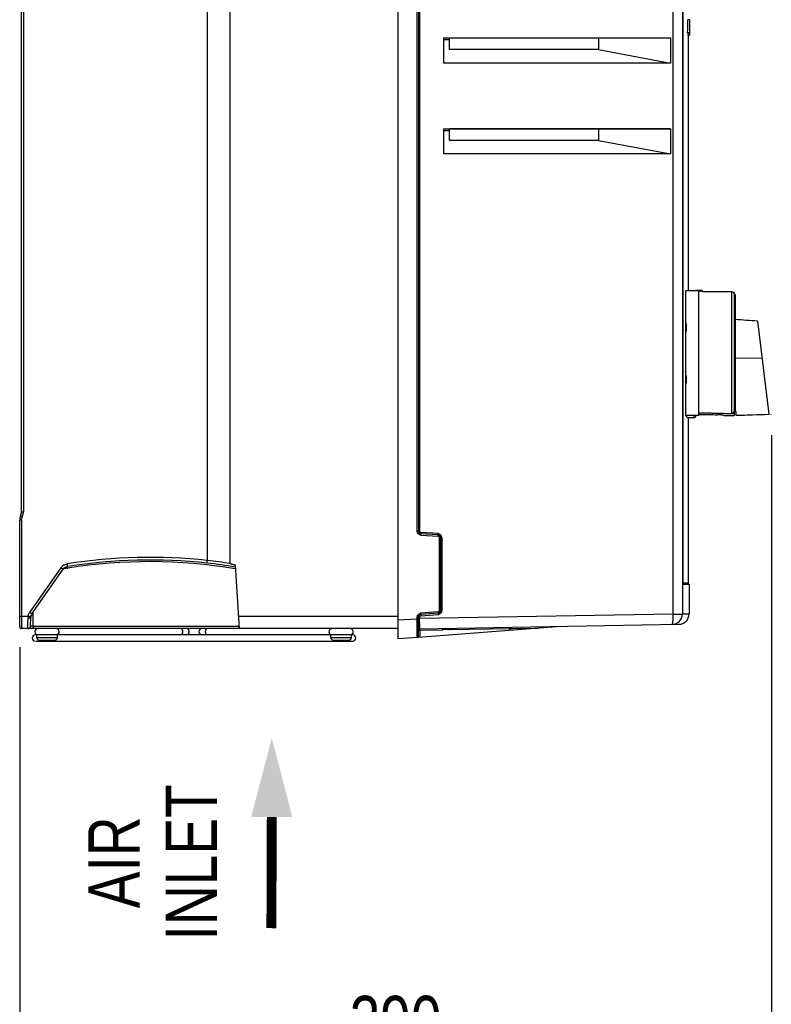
# Model space of a CAD drawing. Header units: inches. Extents: x 0 to 117, y 0 to 83.
# Tile 40 of 57: x 48 to 59, y 28 to 43. Entities that reach past the tile are written whole.
import ezdxf

# ---------------------------------------------------------------- set-up
doc = ezdxf.new("R2010")
doc.units = ezdxf.units.IN
doc.header["$LTSCALE"] = 6.431102
doc.header["$MEASUREMENT"] = 0
doc.layers.get('0').update_dxf_attribs({"linetype": 'CONTINUOUS'})
doc.styles.get("Standard").update_dxf_attribs({"font": 'txt', "width": 0.8})
doc.styles.add('TEXTSTYLE_6', font='txt', dxfattribs={"width": 0.8})
doc.dimstyles.new('DIMSTYLE_1', dxfattribs={"dimtxt": 0.78125, "dimasz": 0.7, "dimexe": 0.18, "dimexo": 0.0625, "dimgap": 0.09, "dimtad": 1, "dimdec": 0, "dimzin": 4, "dimdsep": 46, "dimtxsty": 'STANDARD', "dimblk": '_FILLED', "dimblk1": '_FILLED', "dimblk2": '_FILLED', "dimcen": 0.09, "dimadec": 0, "dimazin": 0, "dimtfac": 1, "dimtdec": 0, "dimtofl": 0, "dimtmove": 0, "dimatfit": 3, "dimldrblk": '_FILLED', "dimfxl": 1, "dimtolj": 1, "dimtzin": 4, "dimarcsym": 0})

# ---------------------------------------------------------------- blocks, each defined once
blk = doc.blocks.new('_FILLED')
at = {"color": 0, "linetype": 'BYBLOCK'}
blk.add_solid([(0, 0), (-1, 0.143), (-1, -0.143)], dxfattribs=at)
blk = doc.blocks.new('*D11')
at = {"color": 7, "linetype": 'CONTINUOUS'}
for p, q in [((59.019, 36.895), (59.019, 27.167)), ((47.615, 33.68), (47.615, 27.167)), ((47.615, 27.417), (53.317, 27.417)), ((59.019, 27.417), (53.317, 27.417))]:
    blk.add_line(p, q, dxfattribs=at)
at = {"color": 7, "linetype": 'CONTINUOUS', "xscale": 0.7, "yscale": 0.7, "zscale": 0.7, "rotation": 180}
blk.add_blockref('_FILLED', (47.615, 27.417), dxfattribs=at)
at = {"color": 7, "linetype": 'CONTINUOUS', "xscale": 0.7, "yscale": 0.7, "zscale": 0.7}
blk.add_blockref('_FILLED', (59.019, 27.417), dxfattribs=at)
at = {"color": 7, "linetype": 'CONTINUOUS', "insert": (53.317, 28.394), "char_height": 0.7812, "width": 1.875, "attachment_point": 2, "line_spacing_factor": 0.9}
blk.add_mtext('290', dxfattribs=at)
blk = doc.blocks.new('SYMBOL_0_BL1', base_point=(51.44, 30.861))
at = {"color": 7, "linetype": 'CONTINUOUS', "const_width": 0.15}
blk.add_lwpolyline([(51.44, 31.106), (51.434, 29.42)], dxfattribs=at)
at = {"color": 7, "linetype": 'CONTINUOUS'}
blk.add_solid([(51.752, 31.106), (51.44, 32.303), (51.127, 31.106)], dxfattribs=at)

msp = doc.modelspace()

# ---------------------------------------------------------------- linework, layer by layer
at = {"color": 7, "linetype": 'CONTINUOUS'}
for p, q in [((53.3502, 52.9531), (53.3502, 33.8138)), ((57.5313, 34.183), (57.5313, 52.2391)), ((57.6691, 52.239), (57.6691, 34.183)), ((53.6473, 35.44), (53.6473, 51.4042)), ((53.666, 51.4042), (53.666, 35.44)), ((53.6832, 51.4042), (53.6832, 35.44)), ((50.4615, 51.1191), (50.4615, 34.9946)), ((50.8074, 34.9486), (50.8074, 51.1839)), ((47.6423, 35.7342), (47.6423, 50.7744)), ((47.6711, 50.7744), (47.6711, 35.7342)), ((57.6789, 34.6637), (57.6789, 44.7179)), ((57.7821, 43.1937), (57.7508, 43.1937)), ((57.7821, 42.9968), (57.7821, 43.1937)), ((57.7821, 42.9968), (57.7491, 42.9968)), ((54.0433, 42.9193), (57.4883, 42.9193)), ((54.0433, 42.9193), (54.0433, 42.5375)), ((54.1384, 42.8885), (54.0433, 42.8885)), ((56.3949, 42.9172), (54.1384, 42.9172)), ((54.1384, 42.7421), (54.1384, 42.9172)), ((57.4883, 42.9193), (56.3949, 42.9172)), ((56.3949, 42.9172), (56.3949, 42.7421)), ((57.4883, 42.9193), (57.4883, 42.5375)), ((57.7821, 42.9934), (57.7554, 42.9934)), ((57.7821, 42.9581), (57.7559, 42.9581)), ((57.7593, 42.9581), (57.7593, 39.089)), ((57.7821, 42.9581), (57.7821, 42.9934)), ((56.3949, 42.7421), (54.1384, 42.7421)), ((56.3949, 42.7421), (57.4883, 42.5375)), ((57.4883, 42.5375), (54.0433, 42.5375)), ((54.0433, 41.5413), (57.4883, 41.5413)), ((54.0433, 41.5413), (54.0433, 41.1596)), ((54.1384, 41.5105), (54.0433, 41.5105)), ((56.3949, 41.5392), (54.1384, 41.5392)), ((54.1384, 41.3641), (54.1384, 41.5392)), ((57.4883, 41.5413), (56.3949, 41.5392)), ((56.3949, 41.5392), (56.3949, 41.3641)), ((57.4883, 41.5413), (57.4883, 41.1596)), ((56.3949, 41.3641), (54.1384, 41.3641)), ((56.3949, 41.3641), (57.4883, 41.1596)), ((57.4883, 41.1596), (54.0433, 41.1596)), ((57.6791, 39.6908), (57.6789, 39.6908)), ((57.921, 39.0819), (57.7187, 39.0819)), ((57.7187, 39.0819), (57.7187, 37.1921)), ((57.7592, 39.0898), (57.7587, 39.0825)), ((57.7592, 39.0897), (57.921, 39.0897)), ((57.9045, 39.0879), (57.8752, 39.0868)), ((57.9192, 39.0883), (57.9045, 39.0879)), ((57.921, 37.1921), (57.921, 39.0819)), ((57.9486, 39.0891), (57.9486, 39.0812)), ((57.9683, 39.0897), (57.9519, 39.0892)), ((57.9683, 39.0897), (57.9683, 39.0686)), ((58.4171, 39.0686), (57.9683, 39.0686)), ((58.4171, 37.224), (58.4171, 39.0686)), ((58.4435, 39.0582), (58.4532, 39.0582)), ((58.4532, 39.0582), (58.4532, 39.0447)), ((58.4565, 39.0425), (58.4565, 37.1921)), ((58.4683, 39.0267), (58.4565, 39.0267)), ((58.4683, 39.0267), (58.4683, 37.2532)), ((57.7187, 38.5897), (57.7281, 38.5897)), ((57.7281, 38.5897), (57.7281, 38.4716)), ((58.9846, 37.2128), (58.8114, 38.624)), ((57.7281, 38.4716), (57.7187, 38.4716)), ((58.4683, 38.0649), (58.8798, 38.0665)), ((57.7187, 37.8023), (57.7281, 37.8023)), ((57.7281, 37.8023), (57.7281, 37.6842)), ((57.7281, 37.6842), (57.7187, 37.6842)), ((57.921, 37.1921), (57.7187, 37.1921)), ((57.8423, 37.1921), (57.8423, 37.1606)), ((58.299, 37.1921), (58.4565, 37.1921)), ((58.484, 37.2472), (58.4565, 37.2472)), ((58.484, 37.2532), (58.4683, 37.2533)), ((58.484, 37.1921), (58.484, 37.2531)), ((58.985, 37.2096), (58.484, 37.1921)), ((59.0185, 37.2079), (59.0184, 37.2122)), ((57.8423, 37.1606), (57.7475, 37.1606)), ((57.7593, 37.1606), (57.7593, 34.6542)), ((47.6423, 35.7342), (47.6711, 35.7342)), ((47.6436, 35.6054), (47.6148, 35.6054)), ((47.6148, 33.9921), (47.6148, 35.6054)), ((47.6436, 35.6054), (47.6436, 34.1515)), ((53.6473, 35.44), (53.666, 35.44)), ((53.9629, 35.4021), (53.7015, 35.4204)), ((53.964, 35.3825), (53.7026, 35.4007)), ((53.7023, 35.3811), (53.9636, 35.3628)), ((53.982, 35.3432), (54.0178, 35.3432)), ((53.982, 34.2355), (53.982, 35.3432)), ((54.0006, 35.3432), (54.0006, 34.2355)), ((54.0178, 35.3432), (54.0178, 34.2355)), ((48.241, 34.8852), (47.7662, 34.207)), ((47.7994, 34.1845), (48.2742, 34.8626)), ((48.3248, 34.898), (48.325, 34.8981)), ((48.3285, 34.8764), (48.3434, 34.8788)), ((48.3378, 34.9012), (48.3394, 34.9035)), ((50.8831, 34.8699), (50.894, 34.8681)), ((50.8864, 34.8959), (50.8924, 34.8949)), ((50.9494, 33.9626), (50.8907, 34.9224)), ((57.6791, 34.6637), (57.6789, 34.6637)), ((57.6791, 34.6542), (57.7593, 34.6542)), ((57.6802, 34.6419), (57.7652, 34.6419)), ((57.6825, 34.6302), (57.6833, 34.6296)), ((57.7711, 34.6296), (57.6833, 34.6296)), ((57.7711, 34.6296), (57.7711, 34.1843)), ((47.8198, 34.0009), (47.8217, 34.2163)), ((53.9636, 34.2159), (53.7023, 34.1976)), ((53.964, 34.1962), (53.7026, 34.1779)), ((53.982, 34.2355), (54.0006, 34.2355)), ((47.6148, 34.1515), (47.7433, 34.1515)), ((47.7805, 34.0016), (47.7816, 34.1289)), ((50.9379, 34.1515), (53.3502, 34.1515)), ((53.6473, 34.1045), (53.3502, 34.089)), ((53.6832, 34.1387), (53.6473, 34.1387)), ((53.6473, 34.1045), (53.6473, 34.1387)), ((53.6473, 34.1045), (53.666, 34.1045)), ((53.6474, 34.0757), (53.6473, 34.1045)), ((53.6475, 34.0472), (53.6474, 34.0757)), ((53.6476, 33.9925), (53.6475, 34.0472)), ((53.666, 33.849), (53.666, 34.1387)), ((53.68, 34.1158), (53.6832, 34.1158)), ((57.5313, 34.183), (53.6832, 34.1158)), ((53.6832, 34.1387), (53.6832, 34.1158)), ((53.6832, 34.1045), (53.6832, 34.1158)), ((53.6832, 34.0833), (53.6832, 34.1045)), ((53.6832, 34.0674), (53.6832, 34.0833)), ((53.7015, 34.1583), (53.9629, 34.1766)), ((57.5313, 34.183), (57.6691, 34.183)), ((57.6691, 34.1843), (57.771, 34.1843)), ((53.3502, 33.9626), (47.6443, 33.9626)), ((47.8198, 34.0009), (50.9471, 34.0009)), ((47.8198, 34.0009), (47.8198, 33.9626)), ((53.6477, 33.9669), (53.6476, 33.9925)), ((53.666, 33.8303), (55.761, 33.9921)), ((53.6843, 33.939), (53.666, 33.939)), ((53.6843, 33.939), (54.0354, 33.9451)), ((53.6843, 33.939), (53.6843, 33.849)), ((53.6853, 33.9587), (57.6163, 34.0273)), ((54.0353, 33.9468), (54.036, 33.9665)), ((54.1268, 33.9484), (54.0353, 33.9468)), ((54.1269, 33.9467), (55.0505, 33.9629)), ((54.1629, 33.967), (54.1512, 33.9574)), ((55.0505, 33.9628), (55.1028, 33.9638)), ((55.0505, 33.9372), (55.0505, 33.9629)), ((55.1028, 33.9638), (55.4828, 33.9706)), ((52.668, 33.8676), (47.8632, 33.8676)), ((47.8632, 33.7726), (52.668, 33.7726)), ((47.8727, 33.8283), (47.8727, 33.8677)), ((47.8727, 33.8283), (48.1876, 33.8283)), ((47.912, 33.7889), (48.1483, 33.7889)), ((48.1876, 33.8283), (48.1876, 33.8677)), ((52.3333, 33.8283), (52.3333, 33.8677)), ((52.3333, 33.8283), (52.6482, 33.8283)), ((52.3727, 33.7889), (52.6089, 33.7889)), ((52.6482, 33.8283), (52.6482, 33.8677)), ((53.3502, 33.8138), (53.666, 33.8303)), ((53.666, 33.849), (53.6843, 33.849))]:
    msp.add_line(p, q, dxfattribs=at)
for points in [[(48.2728, 34.8605), (48.2743, 34.8626), (48.2775, 34.8668), (48.2809, 34.8707)], [(48.2809, 34.8707), (48.2845, 34.8744), (48.2882, 34.8778), (48.2919, 34.8809), (48.2957, 34.8838)], [(48.2957, 34.8838), (48.2996, 34.8865), (48.3035, 34.8889), (48.3073, 34.891), (48.3111, 34.8929), (48.3147, 34.8945), (48.3179, 34.8958), (48.3204, 34.8967), (48.3225, 34.8973), (48.3239, 34.8978), (48.3248, 34.898)], [(57.6793, 34.6524), (57.6792, 34.6551), (57.6791, 34.6579), (57.6791, 34.6608), (57.6791, 34.6637)], [(57.6811, 34.6368), (57.681, 34.637), (57.6809, 34.6376), (57.6807, 34.6386), (57.6805, 34.6399), (57.6803, 34.6414), (57.68, 34.6432), (57.6798, 34.6453), (57.6796, 34.6475), (57.6795, 34.6499), (57.6793, 34.6524)]]:
    msp.add_lwpolyline(points, dxfattribs=at)
for centre, radius, start, end in [((58.0097, 36.237), 2.8528, 91.22704, 91.81739), ((57.9321, 39.9047), 0.8236, 270.93525, 271.1484), ((57.929, 40.0359), 0.947, 271.18499, 271.38542), ((57.929, 40.0218), 0.9407, 271.1947, 271.3743), ((57.9289, 40.0275), 0.9465, 271.37272, 272.38647), ((58.4164, 39.0288), 0.0401, 23.27581, 28.91034), ((58.4171, 39.0425), 0.0394, 0, 23.57818), ((47.3243, -119.3286), 158.3697, 85.840507, 85.964947), ((57.8423, 37.1921), 0.0315, 270, 360), ((58.4162, 37.2634), 0.0402, 330.02086, 336.0639), ((58.4145, 37.2639), 0.042, 353.88229, 359.99337), ((47.4849, 35.7342), 0.1575, 335.85315, 360), ((47.4844, 35.7341), 0.1867, 335.84379, 343.90827), ((47.4835, 35.7343), 0.1877, 343.93421, 359.97309), ((47.7723, 35.6054), 0.1575, 155.85315, 180), ((47.7705, 35.6054), 0.1269, 177.30877, 180.02351), ((53.7058, 35.44), 0.0585, 180.02378, 187.43575), ((53.7053, 35.44), 0.0394, 180, 266), ((53.7064, 35.44), 0.059, 244.56207, 265.98011), ((53.7026, 35.44), 0.0194, 180.07769, 190.59429), ((53.9604, 35.352), 0.0501, 83.2852, 87.11258), ((53.9601, 35.3498), 0.0524, 79.29939, 83.28367), ((53.9612, 35.3432), 0.0394, 0, 85.999), ((53.9624, 35.3431), 0.0195, 0.097, 10.23041), ((49.5905, 27.085), 7.9574, 83.71613, 99.09812), ((49.592, 27.0613), 7.9414, 83.74071, 99.07522), ((49.5861, 27.1049), 7.8726, 80.51767, 99.08228), ((49.5859, 27.0954), 7.9082, 80.53465, 83.66918), ((49.5854, 27.1031), 7.94, 81.14677, 83.66575), ((49.7652, 37.0605), 2.6561, 234.98109, 235.29435), ((48.3535, 34.8039), 0.0986, 134.79708, 144.97377), ((48.3542, 34.806), 0.1381, 119.49127, 124.61471), ((49.5878, 27.0919), 7.8857, 99.18917, 99.57105), ((48.2216, 35.3872), 0.5003, 281.53279, 282.40309), ((48.3533, 34.8044), 0.0981, 99.0753, 104.19482), ((57.775, 34.6542), 0.0157, 180, 231.31797), ((57.7553, 34.6296), 0.0157, 0, 51.31766), ((47.8787, 34.1282), 0.1374, 144.98946, 147.79174), ((53.7064, 34.1387), 0.059, 94.02043, 101.38054), ((53.9623, 34.2353), 0.0195, 274.01734, 284.17796), ((53.9612, 34.2355), 0.0394, 274.0028, 360), ((47.9594, 34.122), 0.2181, 172.20628, 179.64367), ((47.88, 34.128), 0.0984, 145, 179.5), ((53.7053, 34.1387), 0.0394, 94.006, 180), ((61.4035, 34.0893), 7.7203, 180.16223, 180.27597), ((53.7029, 34.1389), 0.0195, 94.08863, 104.64778), ((53.9592, 34.2329), 0.0564, 273.77123, 277.42974), ((53.959, 34.2341), 0.0576, 277.42934, 281.29592), ((57.5116, 34.183), 0.1575, 271, 360), ((56.2875, 34.1616), 1.2441, 0.22714, 0.98402), ((57.6136, 34.1848), 0.1575, 270.99931, 0.00254), ((47.6443, 33.9921), 0.0295, 180.00011, 270), ((47.7411, 34.0019), 0.0394, 269.50002, 359.50023), ((47.8926, 33.9151), 0.0475, 90, 265.95867), ((48.1676, 33.9151), 0.0475, 283.06485, 85.48824), ((50.141, 33.9151), 0.0475, 270, 90), ((50.3799, 33.9151), 0.0475, 90, 270), ((52.3533, 33.9151), 0.0475, 103.53528, 256.93515), ((52.6283, 33.9151), 0.0475, 283.06485, 90), ((22.0639, 33.9107), 31.5839, 359.9809, 0.10193), ((40.0038, 33.9026), 13.6439, 359.84794, 359.98983), ((53.6856, 33.939), 0.0197, 91, 180), ((54.1262, 33.9878), 0.0394, 270.99998, 309.5794), ((47.853, 33.8201), 0.0475, 90, 270), ((47.912, 33.8283), 0.0394, 180, 269.97656), ((48.1609, 33.9115), 0.044, 237.12489, 243.69806), ((48.1482, 33.8283), 0.0394, 270.02344, 360), ((52.3727, 33.8283), 0.0394, 180, 270.00259), ((52.6089, 33.8283), 0.0394, 269.99741, 360), ((52.668, 33.8201), 0.0475, 270, 90), ((53.6463, 33.849), 0.0197, 273.01124, 359.97897)]:
    msp.add_arc(centre, radius, start, end, dxfattribs=at)
for centre, major_axis, ratio, start_param, end_param in [((46.7474, 45.2324), (0, 52.1178), 0.2112869, -1.6137036, -1.6099234), ((46.7474, 42.3528), (0, 24.4028), 0.4512528, -1.5459883, -1.5445427), ((46.7474, 37.1161), (11.0118, 0), 0.0874887, 0.0461847, 0.0789426), ((61.1565, 38.137), (10.8, 0), 0.0874887, 4.4081398, 4.4597087), ((60.0006, 38.137), (10.8, 0), 0.0874887, -1.7645551, -1.7382444), ((61.2015, 38.137), (10.8, 0), 0.0874887, -1.8790933, -1.8315533), ((21.8258, 37.9819), (50.9612, 0.1941), 0.0261071, -0.7680504, -0.7538036)]:
    msp.add_ellipse(centre, major_axis=major_axis, ratio=ratio, start_param=start_param, end_param=end_param, dxfattribs=at)
for points in [[(57.8752, 39.0868), (57.8557, 39.0858), (57.8362, 39.0839), (57.8167, 39.0826)], [(57.9455, 39.0812), (57.9384, 39.0811), (57.9312, 39.0808), (57.9241, 39.0812)], [(58.4353, 39.0641), (58.4298, 39.067), (58.4234, 39.0686), (58.4171, 39.0686)], [(58.4515, 39.0482), (58.4478, 39.0548), (58.442, 39.0606), (58.4353, 39.0641)], [(58.4171, 37.224), (58.4301, 37.2237), (58.4445, 37.232), (58.451, 37.2433)], [(58.4529, 37.2471), (58.4547, 37.251), (58.4558, 37.2552), (58.4562, 37.2594)], [(47.6437, 35.6114), (47.6445, 35.6272), (47.6483, 35.6432), (47.6548, 35.6577)], [(53.6809, 35.3867), (53.6639, 35.3948), (53.6502, 35.4138), (53.6478, 35.4324)], [(53.6922, 35.4235), (53.6878, 35.4263), (53.6845, 35.4314), (53.6835, 35.4365)], [(53.7015, 35.4204), (53.6982, 35.4206), (53.6949, 35.4217), (53.6922, 35.4235)], [(54.0138, 35.3647), (54.0068, 35.3824), (53.9886, 35.3977), (53.9698, 35.4013)], [(53.9636, 35.3628), (53.9669, 35.3626), (53.9702, 35.3615), (53.9729, 35.3597)], [(53.9729, 35.3597), (53.9773, 35.3569), (53.9807, 35.3518), (53.9816, 35.3466)], [(54.0178, 35.3432), (54.0178, 35.3505), (54.0164, 35.3579), (54.0138, 35.3647)], [(48.2862, 34.9262), (48.3003, 34.9342), (48.3162, 34.9397), (48.3322, 34.9423)], [(48.241, 34.8852), (48.2504, 34.8985), (48.2623, 34.9104), (48.2757, 34.9196)], [(48.2742, 34.8626), (48.2889, 34.8836), (48.3141, 34.8994), (48.3394, 34.9035)], [(48.3292, 34.8995), (48.3125, 34.8952), (48.2963, 34.8861), (48.284, 34.8739)], [(57.6798, 34.6398), (57.6819, 34.6376), (57.6832, 34.6333), (57.6815, 34.6309)], [(47.7433, 34.1515), (47.7463, 34.1691), (47.753, 34.1864), (47.7625, 34.2014)], [(53.6514, 34.1603), (53.6583, 34.1778), (53.6763, 34.1929), (53.6948, 34.1966)], [(53.9777, 34.2233), (53.9751, 34.22), (53.9712, 34.2174), (53.967, 34.2164)], [(54.0143, 34.2154), (54.0076, 34.1972), (53.9893, 34.1814), (53.9703, 34.1776)], [(53.982, 34.2355), (53.982, 34.2312), (53.9804, 34.2267), (53.9777, 34.2233)], [(54.0178, 34.2355), (54.018, 34.2287), (54.0167, 34.2218), (54.0143, 34.2154)], [(53.6473, 34.1387), (53.6473, 34.146), (53.6487, 34.1535), (53.6514, 34.1603)], [(53.6832, 34.1387), (53.6832, 34.1439), (53.6856, 34.1496), (53.6895, 34.1531)], [(53.6895, 34.1531), (53.6919, 34.1553), (53.6948, 34.1569), (53.698, 34.1577)], [(48.1901, 33.9593), (48.1953, 33.9564), (48.1996, 33.9519), (48.2028, 33.9469)], [(48.2028, 33.8832), (48.1979, 33.8755), (48.1894, 33.8687), (48.1804, 33.8677)], [(52.3408, 33.8677), (52.3317, 33.8685), (52.3231, 33.8755), (52.3181, 33.8832)], [(53.6801, 33.8314), (53.6827, 33.8365), (53.685, 33.8431), (53.6826, 33.8482)]]:
    msp.add_open_spline(points, degree=3, dxfattribs=at)
for points, knots in [([(58.2775, 37.1998), (58.2723, 37.2006), (58.2468, 37.204), (58.2211, 37.2053), (58.2006, 37.2053)], [0, 0, 0, 0, 0.2033412, 1, 1, 1, 1]), ([(58.299, 37.1939), (58.299, 37.196), (58.2881, 37.1968), (58.2828, 37.1989), (58.2775, 37.1998)], [0, 0, 0, 0, 0.2731706, 1, 1, 1, 1]), ([(47.6548, 35.6577), (47.6514, 35.6592), (47.6455, 35.6621), (47.6364, 35.6655), (47.633, 35.6686), (47.6283, 35.6691), (47.6286, 35.6698)], [0, 0, 0, 0, 0.3834834, 0.7079586, 0.9238478, 1, 1, 1, 1]), ([(53.7015, 35.4204), (53.7012, 35.4155), (53.702, 35.411), (53.7008, 35.4009), (53.7026, 35.4007)], [0, 0, 0, 0, 0.7321509, 1, 1, 1, 1]), ([(53.7026, 35.4007), (53.7031, 35.4007), (53.7026, 35.3977), (53.7035, 35.3925), (53.7024, 35.3857), (53.7022, 35.3811)], [0, 0, 0, 0, 0.0783829, 0.2945511, 1, 1, 1, 1]), ([(53.964, 35.3825), (53.962, 35.3826), (53.9638, 35.3928), (53.9617, 35.3976), (53.9629, 35.4021)], [0, 0, 0, 0, 0.2996858, 1, 1, 1, 1]), ([(53.9636, 35.3628), (53.964, 35.3674), (53.9648, 35.3743), (53.964, 35.3794), (53.9645, 35.3824), (53.964, 35.3825)], [0, 0, 0, 0, 0.7049209, 0.9213179, 1, 1, 1, 1]), ([(48.3322, 34.9423), (48.333, 34.9374), (48.3346, 34.9285), (48.3363, 34.9163), (48.3387, 34.9089), (48.3385, 34.9042), (48.3394, 34.9035)], [0, 0, 0, 0, 0.3754203, 0.6969533, 0.9156105, 1, 1, 1, 1]), ([(50.4581, 34.9555), (50.4573, 34.9563), (50.4589, 34.9608), (50.4584, 34.9685), (50.4601, 34.9807), (50.4609, 34.9897), (50.4615, 34.9946)], [0, 0, 0, 0, 0.0841785, 0.3025474, 0.6240904, 1, 1, 1, 1]), ([(50.8907, 34.9224), (50.8836, 34.9241), (50.8694, 34.9276), (50.8484, 34.9331), (50.8299, 34.938), (50.8176, 34.9426), (50.8074, 34.945), (50.8074, 34.9486)], [0, 0, 0, 0, 0.2497814, 0.4995719, 0.7499127, 0.8771495, 1, 1, 1, 1]), ([(48.2742, 34.8626), (48.2739, 34.8621), (48.2714, 34.8651), (48.2676, 34.8663), (48.2608, 34.8716), (48.2558, 34.8749), (48.2529, 34.8769)], [0, 0, 0, 0, 0.070706, 0.2740948, 0.5929316, 1, 1, 1, 1]), ([(48.329, 34.8986), (48.3312, 34.8991), (48.3333, 34.9003), (48.3377, 34.9002), (48.3378, 34.9011)], [0, 0, 0, 0, 0.7216528, 1, 1, 1, 1]), ([(57.6789, 34.6637), (57.679, 34.6564), (57.6799, 34.6455), (57.6803, 34.6335), (57.6825, 34.6302)], [0, 0, 0, 0, 0.6484948, 1, 1, 1, 1]), ([(47.7662, 34.207), (47.7703, 34.2041), (47.778, 34.1991), (47.7885, 34.1907), (47.7947, 34.1888), (47.7988, 34.1836), (47.7994, 34.1845)], [0, 0, 0, 0, 0.3805848, 0.7057858, 0.9230341, 1, 1, 1, 1]), ([(53.7022, 34.1976), (53.7025, 34.193), (53.7035, 34.1861), (53.7026, 34.181), (53.7031, 34.178), (53.7026, 34.1779)], [0, 0, 0, 0, 0.7049108, 0.9213492, 1, 1, 1, 1]), ([(53.964, 34.1962), (53.962, 34.1961), (53.9634, 34.1858), (53.9626, 34.1812), (53.9629, 34.1766)], [0, 0, 0, 0, 0.3012839, 1, 1, 1, 1]), ([(53.9636, 34.2159), (53.964, 34.2112), (53.9648, 34.2044), (53.964, 34.1992), (53.9645, 34.1963), (53.964, 34.1962)], [0, 0, 0, 0, 0.705181, 0.9214691, 1, 1, 1, 1]), ([(47.6436, 34.1515), (47.6436, 34.1274), (47.6436, 34.0924), (47.6438, 34.048), (47.6436, 34.0195), (47.6443, 33.9969), (47.643, 33.9782), (47.6457, 33.9701), (47.6431, 33.9627), (47.6443, 33.9626)], [0, 0, 0, 0, 0.3826922, 0.5555252, 0.7069969, 0.8313784, 0.9237846, 0.9807037, 1, 1, 1, 1]), ([(47.7411, 33.9626), (47.7401, 33.9626), (47.7422, 33.9689), (47.74, 33.9754), (47.7411, 33.9909), (47.7407, 34.0096), (47.7409, 34.0336), (47.7409, 34.0719), (47.7411, 34.1022), (47.7413, 34.1233)], [0, 0, 0, 0, 0.018569, 0.0734272, 0.1630639, 0.2844199, 0.4338222, 0.6066811, 1, 1, 1, 1]), ([(47.7413, 34.1233), (47.7508, 34.1232), (47.7642, 34.1237), (47.7761, 34.1258), (47.7816, 34.1276), (47.7816, 34.1289)], [0, 0, 0, 0, 0.6897103, 0.9068388, 1, 1, 1, 1]), ([(47.7433, 34.1515), (47.7483, 34.1507), (47.7574, 34.1494), (47.7705, 34.1461), (47.777, 34.1471), (47.7828, 34.1438), (47.783, 34.1448)], [0, 0, 0, 0, 0.3805082, 0.7059726, 0.9232436, 1, 1, 1, 1]), ([(53.6839, 33.9889), (53.6838, 33.9932), (53.6835, 34.0143), (53.6833, 34.0354), (53.6833, 34.0521)], [0, 0, 0, 0, 0.2077538, 1, 1, 1, 1]), ([(53.7026, 34.1779), (53.7008, 34.1778), (53.702, 34.1677), (53.7012, 34.1631), (53.7015, 34.1583)], [0, 0, 0, 0, 0.2678496, 1, 1, 1, 1]), ([(57.5143, 34.0255), (57.5185, 34.0256), (57.5236, 34.0445), (57.5278, 34.0695), (57.531, 34.1153), (57.5316, 34.1482), (57.5315, 34.1666)], [0, 0, 0, 0, 0.0876366, 0.3000197, 0.6173885, 1, 1, 1, 1]), ([(47.8198, 34.0009), (47.8148, 34.0009), (47.8058, 34.0011), (47.7927, 34.0003), (47.7866, 34.0021), (47.7805, 34.0006), (47.7805, 34.0016)], [0, 0, 0, 0, 0.3821728, 0.7070541, 0.9233587, 1, 1, 1, 1]), ([(50.0901, 33.9151), (50.0901, 33.9267), (50.0856, 33.9484), (50.0656, 33.9626), (50.0565, 33.9626)], [0, 0, 0, 0, 0.5598314, 1, 1, 1, 1]), ([(50.0565, 33.8676), (50.0656, 33.8676), (50.0856, 33.8817), (50.0901, 33.9034), (50.0901, 33.9151)], [0, 0, 0, 0, 0.4401686, 1, 1, 1, 1]), ([(50.4644, 33.9626), (50.4553, 33.9626), (50.4353, 33.9484), (50.4308, 33.9267), (50.4308, 33.9151)], [0, 0, 0, 0, 0.4401686, 1, 1, 1, 1]), ([(50.4308, 33.9151), (50.4308, 33.9034), (50.4353, 33.8817), (50.4553, 33.8676), (50.4644, 33.8676)], [0, 0, 0, 0, 0.5598314, 1, 1, 1, 1]), ([(52.3181, 33.9469), (52.3196, 33.9493), (52.3257, 33.9572), (52.3358, 33.9626), (52.343, 33.9626)], [0, 0, 0, 0, 0.2797771, 1, 1, 1, 1]), ([(53.6853, 33.9587), (53.6846, 33.9587), (53.6853, 33.9628), (53.6842, 33.9671), (53.6843, 33.9773), (53.684, 33.9845), (53.6839, 33.9889)], [0, 0, 0, 0, 0.0655369, 0.2567085, 0.5707205, 1, 1, 1, 1]), ([(53.6853, 33.9587), (53.6848, 33.9587), (53.6849, 33.9557), (53.6839, 33.9505), (53.6842, 33.9437), (53.6843, 33.939)], [0, 0, 0, 0, 0.0803163, 0.2966594, 1, 1, 1, 1]), ([(54.1268, 33.9681), (54.1269, 33.9659), (54.1269, 33.9594), (54.1272, 33.9529), (54.1269, 33.9487)], [0, 0, 0, 0, 0.3464657, 1, 1, 1, 1]), ([(54.1512, 33.9574), (54.1521, 33.9581), (54.1463, 33.9617), (54.1457, 33.9645), (54.1439, 33.9667)], [0, 0, 0, 0, 0.2721159, 1, 1, 1, 1]), ([(55.0504, 33.9629), (55.0504, 33.9675), (55.05, 33.9742), (55.0511, 33.9795), (55.0509, 33.9825), (55.0515, 33.9825)], [0, 0, 0, 0, 0.7042755, 0.9084997, 1, 1, 1, 1]), ([(53.6473, 33.8293), (53.6481, 33.8294), (53.6465, 33.8343), (53.6482, 33.8397), (53.6473, 33.8521), (53.6477, 33.861), (53.6477, 33.8664)], [0, 0, 0, 0, 0.0645245, 0.2550435, 0.5686856, 1, 1, 1, 1])]:
    msp.add_open_spline(points, degree=3, knots=knots, dxfattribs=at)

# ---------------------------------------------------------------- block references
msp.add_blockref('SYMBOL_0_BL1', (51.4397, 30.8612), dxfattribs=at)

# ---------------------------------------------------------------- texts
at = {"color": 7, "linetype": 'CONTINUOUS', "insert": (48.6551, 30.4181), "char_height": 0.78125, "width": 2.578125, "attachment_point": 2, "rotation": 90, "line_spacing_factor": 0.9, "style": 'TEXTSTYLE_6'}
msp.add_mtext('AIR \\PINLET', dxfattribs=at)

# ---------------------------------------------------------------- dimensions: what is measured, and where the dimension line sits
at = {"color": 7, "linetype": 'CONTINUOUS'}
dim = msp.add_linear_dim(base=(47.6148, 27.4173), p1=(59.0185, 36.8954), p2=(47.6148, 33.6796), angle=180, dimstyle='DIMSTYLE_1', dxfattribs=at)
dim.commit()
dim.dimension.update_dxf_attribs({"geometry": '*D11', "text_midpoint": (52.3792, 28.0032), "dimtype": 160})

doc.saveas('drawing.dxf')
